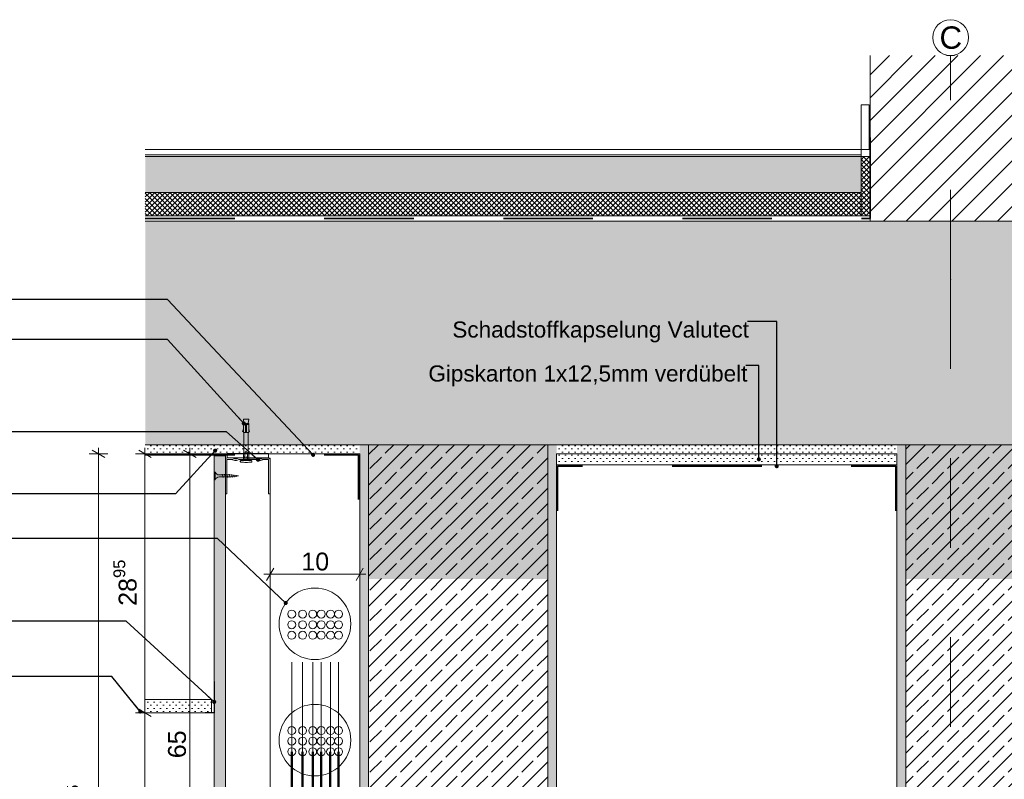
# Model space of a CAD drawing. Header units: metres. Extents: x -0.7 to 35.4, y 5.7 to 9.1.
# Tile 31 of 47: x 21.9 to 23, y 6.4 to 7.3. Entities that reach past the tile are written whole.
import ezdxf

# ---------------------------------------------------------------- set-up
doc = ezdxf.new("R2010")
doc.units = ezdxf.units.M
doc.header["$MEASUREMENT"] = 0
for name, pattern in [('Punktlinie eng', [0.0075, 0.0025, -0.005]), ('Strichlinie doppelt', [0.109361, 0.052917, -0.021167, 0.014111, -0.021167]), ('Strichlinie eng', [0.023, 0.015, -0.008]), ('Wipeout_Contour', [1, 0, -1])]:
    doc.linetypes.add(name, pattern=pattern)
for name, color, linetype in [('152 - Bemaßung_ Beschriftung.Ausbau', 7, 'Continuous'), ('301 - Elemente.Linie', 7, 'Continuous'), ('451 - Universal.Achsen Raster', 7, 'Continuous'), ('603 - Struktur.Bodenplatte_ Decke Roh', 7, 'Continuous'), ('605 - Struktur.Wand Innen', 7, 'Continuous'), ('608 - Struktur.Träger', 7, 'Continuous'), ('650 - Abdeckung.Fußboden Aufbau', 7, 'Continuous'), ('653 - Abdeckung.TB Verkofferung', 7, 'Continuous'), ('804 - HKLSE.Elektrik', 7, 'Continuous'), ('Neubau_152 - Bemaßung_ Beschriftung.Ausbau', 7, 'Continuous'), ('Neubau_301 - Elemente.Linie', 7, 'Continuous'), ('Neubau_651 - Abdeckung.Decke abgehängt_ bekleidet', 7, 'Continuous'), ('Neubau_653 - Abdeckung.TB Verkofferung', 7, 'Continuous'), ('Neubau_660 - Unterkonstruktion.Trockenbau', 7, 'Continuous')]:
    doc.layers.add(name, color=color, linetype=linetype)
doc.styles.add('ERSTELLTER_STIL_1', font='txt')
doc.dimstyles.new('ERSTELLTER_STIL__1', dxfattribs={"dimtxt": 0.02, "dimasz": 0.01064, "dimexe": 0.18, "dimexo": 0.0625, "dimgap": 0, "dimtad": 1, "dimtih": 1, "dimtoh": 1, "dimzin": 0, "dimdsep": 46, "dimtxsty": 'ERSTELLTER_STIL_1', "dimblk": 'ARROWHEAD_2', "dimblk1": 'ARROWHEAD_2', "dimblk2": 'ARROWHEAD_2', "dimcen": 0.09, "dimse1": 1, "dimse2": 1, "dimclrd": 7, "dimclre": 7, "dimclrt": 7, "dimazin": 0, "dimtfac": 1, "dimtdec": 4, "dimtmove": 0, "dimatfit": 3, "dimfxl": 1, "dimtolj": 1, "dimtzin": 0, "dimarcsym": 0})
doc.dimstyles.new('ERSTELLTER_STIL__2', dxfattribs={"dimtxt": 0.02, "dimasz": 0.01064, "dimexe": 0.18, "dimexo": 0.0625, "dimgap": 0, "dimtad": 1, "dimzin": 0, "dimdsep": 46, "dimtxsty": 'ERSTELLTER_STIL_1', "dimblk": 'ARROWHEAD_2', "dimblk1": 'ARROWHEAD_2', "dimblk2": 'ARROWHEAD_2', "dimcen": 0.09, "dimse1": 1, "dimse2": 1, "dimclrd": 7, "dimclre": 7, "dimclrt": 7, "dimazin": 0, "dimtfac": 1, "dimtdec": 4, "dimtmove": 0, "dimatfit": 3, "dimfxl": 1, "dimtolj": 1, "dimtzin": 0, "dimarcsym": 0})
doc.dimstyles.new('ERSTELLTER_STIL__3', dxfattribs={"dimtxt": 0.18, "dimasz": 0.00912, "dimexe": 0.18, "dimexo": 0.0625, "dimgap": 0, "dimtad": 0, "dimtih": 1, "dimtoh": 1, "dimdec": 4, "dimzin": 0, "dimdsep": 46, "dimcen": 0.09, "dimadec": 0, "dimazin": 0, "dimtfac": 1, "dimtdec": 4, "dimtmove": 0, "dimatfit": 3, "dimldrblk": 'ARROWHEAD_11', "dimfxl": 1, "dimtolj": 1, "dimtzin": 0, "dimarcsym": 0})
pattern_1 = [(45, (17.068287, 0.45), (-0.0028284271, 0.0028284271), []), (135, (17.068287, 0.45), (0.0028284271, 0.0028284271), [])]
pattern_2 = [(45, (17.068287, 0.45), (-0.016970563, 0.016970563), []), (45, (17.059802, 0.458485), (-0.016970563, 0.016970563), [0.018, -0.006])]
pattern_3 = [(45, (17.068287, 0.45), (-0.003535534, 0.003535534), [0, -0.005])]

# ---------------------------------------------------------------- blocks, each defined once
blk = doc.blocks.new('*D158', base_point=(17.0683, 0.45))
at = {"layer": '152 - Bemaßung_ Beschriftung.Ausbau', "color": 7, "linetype": 'Continuous', "lineweight": 5}
for p, q in [((22.0755, 6.801), (22.0615, 6.809)), ((22.0685, 6.805), (22.0685, 6.8118)), ((22.079, 6.805), (22.058, 6.805)), ((22.0685, 6.155), (22.0685, 6.805)), ((22.0615, 6.159), (22.0755, 6.151)), ((22.079, 6.155), (22.058, 6.155))]:
    blk.add_line(p, q, dxfattribs=at)
at = {"layer": '152 - Bemaßung_ Beschriftung.Ausbau', "color": 7, "lineweight": 5, "insert": (22.0645, 6.4648), "char_height": 0.02, "attachment_point": 7, "rotation": 90, "style": 'ERSTELLTER_STIL_1'}
blk.add_mtext('\\A1;{\\pql;\\fArial|b0|i0|c0|p38;65}', dxfattribs=at)
blk = doc.blocks.new('ARROWHEAD_2')
at = {"color": 0, "linetype": 'Continuous', "lineweight": 0}
for p, q in [((0, 0), (-1, 0)), ((-0.38, -0.66), (0.38, 0.66))]:
    blk.add_line(p, q, dxfattribs=at)
blk = doc.blocks.new('*D159', base_point=(17.0683, 0.45))
at = {"layer": '152 - Bemaßung_ Beschriftung.Ausbau', "color": 7, "linetype": 'Continuous', "lineweight": 5}
for p, q in [((22.029, 6.5155), (22.008, 6.5155)), ((22.0115, 6.5195), (22.0255, 6.5115)), ((22.0185, 6.0125), (22.0185, 6.5155)), ((22.0115, 6.0165), (22.0255, 6.0085)), ((22.029, 6.0125), (22.008, 6.0125)), ((22.0185, 6.0057), (22.0185, 6.0125))]:
    blk.add_line(p, q, dxfattribs=at)
at = {"layer": '152 - Bemaßung_ Beschriftung.Ausbau', "color": 7, "lineweight": 5, "insert": (22.0149, 6.2438), "char_height": 0.02, "attachment_point": 7, "rotation": 90, "style": 'ERSTELLTER_STIL_1'}
blk.add_mtext('\\A1;{\\pql;\\fArial|b0|i0|c0|p38;50\\fArial|b0|i0|c0|p38;\\A1{\\H.66x;\\S3^  ;}}', dxfattribs=at)
blk = doc.blocks.new('*D160', base_point=(17.0683, 0.45))
at = {"layer": '152 - Bemaßung_ Beschriftung.Ausbau', "color": 7, "linetype": 'Continuous', "lineweight": 5}
for p, q in [((22.0255, 6.801), (22.0115, 6.809)), ((22.0185, 6.805), (22.0185, 6.8118)), ((22.029, 6.805), (22.008, 6.805)), ((22.0185, 6.5155), (22.0185, 6.805)), ((22.029, 6.5155), (22.008, 6.5155)), ((22.0115, 6.5195), (22.0255, 6.5115))]:
    blk.add_line(p, q, dxfattribs=at)
at = {"layer": '152 - Bemaßung_ Beschriftung.Ausbau', "color": 7, "lineweight": 5, "insert": (22.0149, 6.6351), "char_height": 0.02, "attachment_point": 7, "rotation": 90, "style": 'ERSTELLTER_STIL_1'}
blk.add_mtext('\\A1;{\\pql;\\fArial|b0|i0|c0|p38;28\\fArial|b0|i0|c0|p38;\\A1{\\H.66x;\\S95^  ;}}', dxfattribs=at)
blk = doc.blocks.new('*D192', base_point=(17.0683, 0.45))
at = {"layer": '152 - Bemaßung_ Beschriftung.Ausbau', "color": 7, "linetype": 'Continuous', "lineweight": 5}
for p, q in [((22.1623, 6.6773), (22.1542, 6.6633)), ((22.1583, 6.6598), (22.1583, 6.6808)), ((22.2542, 6.6633), (22.2623, 6.6773)), ((22.2583, 6.6598), (22.2583, 6.6808)), ((22.1514, 6.6703), (22.1583, 6.6703)), ((22.1583, 6.6703), (22.2583, 6.6703)), ((22.2583, 6.6703), (22.2651, 6.6703))]:
    blk.add_line(p, q, dxfattribs=at)
at = {"layer": '152 - Bemaßung_ Beschriftung.Ausbau', "color": 7, "lineweight": 5, "insert": (22.1931, 6.6743), "char_height": 0.02, "attachment_point": 7, "style": 'ERSTELLTER_STIL_1'}
blk.add_mtext('\\A1;{\\pql;\\fArial|b0|i0|c0|p38;10}', dxfattribs=at)
blk = doc.blocks.new('*D232', base_point=(17.0683, 0.45))
at = {"layer": '152 - Bemaßung_ Beschriftung.Ausbau', "color": 7, "linetype": 'Continuous', "lineweight": 5}
for p, q in [((21.9736, 6.801), (21.9596, 6.809)), ((21.9666, 6.805), (21.9666, 6.8118)), ((21.9771, 6.805), (21.9561, 6.805)), ((21.9666, 6.0125), (21.9666, 6.805)), ((21.9596, 6.0165), (21.9736, 6.0085)), ((21.9771, 6.0125), (21.9561, 6.0125)), ((21.9666, 6.0057), (21.9666, 6.0125))]:
    blk.add_line(p, q, dxfattribs=at)
at = {"layer": '152 - Bemaßung_ Beschriftung.Ausbau', "color": 7, "lineweight": 5, "insert": (21.9629, 6.3836), "char_height": 0.02, "attachment_point": 7, "rotation": 90, "style": 'ERSTELLTER_STIL_1'}
blk.add_mtext('\\A1;{\\pql;\\fArial|b0|i0|c0|p38;79\\fArial|b0|i0|c0|p38;\\A1{\\H.66x;\\S25^  ;}}', dxfattribs=at)
blk = doc.blocks.new('ARROWHEAD_11')
at = {"color": 0, "linetype": 'Continuous', "lineweight": 0}
blk.add_line((0, 0), (-1, 0), dxfattribs=at)
at = {"color": 0, "linetype": 'Continuous', "lineweight": 0, "const_width": 0.25, "flags": 128}
blk.add_lwpolyline([(-0.125, 0, 1), (0.125, 0, 1)], format="xyb", close=True, dxfattribs=at)

msp = doc.modelspace()

# ---------------------------------------------------------------- hatches: boundary and pattern name
at = {"layer": '603 - Struktur.Bodenplatte_ Decke Roh', "linetype": 'Continuous', "lineweight": 5}
h = msp.add_hatch(dxfattribs=at)
h.set_pattern_fill('Beton__Stahlbeton_0002', style=0, pattern_type=2)
h.set_pattern_definition(pattern_2)
h.paths.add_polyline_path([(22.2583, 6.815), (22.4783, 6.815), (22.8583, 6.815), (23.0783, 6.815), (25.1583, 6.815), (25.5783, 6.815), (25.8178, 6.815), (25.8178, 7.065), (22.0188, 7.065), (22.0188, 6.815)])
h = msp.add_hatch(dxfattribs=at)
h.set_pattern_fill('Gips_0002', style=0, pattern_type=2)
h.set_pattern_definition(pattern_3)
h.paths.add_polyline_path([(22.0188, 6.805), (22.2583, 6.805), (22.2583, 6.815), (22.0188, 6.815)])
h = msp.add_hatch(dxfattribs=at)
h.set_pattern_fill('Gips_0002', style=0, pattern_type=2)
h.set_pattern_definition(pattern_3)
h.paths.add_polyline_path([(22.4783, 6.815), (22.4783, 6.805), (22.8583, 6.805), (22.8583, 6.815)])
at = {"layer": '608 - Struktur.Träger', "linetype": 'Continuous', "lineweight": 5}
h = msp.add_hatch(dxfattribs=at)
h.set_pattern_fill('Gips_0002', style=0, pattern_type=2)
h.set_pattern_definition(pattern_3)
h.paths.add_polyline_path([(22.2583, 6.815), (22.2583, 6.155), (22.2683, 6.155), (22.2683, 6.165), (22.2683, 6.815)])
h = msp.add_hatch(dxfattribs=at)
h.set_pattern_fill('Beton__Stahlbeton_0002', style=0, pattern_type=2)
h.set_pattern_definition(pattern_2)
h.paths.add_polyline_path([(22.2683, 6.165), (22.4683, 6.165), (22.4683, 6.815), (22.2683, 6.815)])
at = {"layer": '608 - Struktur.Träger', "linetype": 'Continuous', "lineweight": 0, "true_color": 0x3f1a1a}
for points in [[(22.2683, 6.665), (22.4683, 6.665), (22.4683, 6.815), (22.2683, 6.815)], [(22.8683, 6.665), (23.0683, 6.665), (23.0683, 6.815), (22.8683, 6.815)]]:
    msp.add_hatch(color=19, dxfattribs=at).paths.add_polyline_path(points)
at = {"layer": '608 - Struktur.Träger', "linetype": 'Continuous', "lineweight": 5}
h = msp.add_hatch(dxfattribs=at)
h.set_pattern_fill('Gips_0002', style=0, pattern_type=2)
h.set_pattern_definition(pattern_3)
h.paths.add_polyline_path([(22.4683, 6.155), (22.4783, 6.155), (22.4783, 6.815), (22.4683, 6.815), (22.4683, 6.165)])
h = msp.add_hatch(dxfattribs=at)
h.set_pattern_fill('Gips_0002', style=0, pattern_type=2)
h.set_pattern_definition(pattern_3)
h.paths.add_polyline_path([(22.8683, 6.815), (22.8583, 6.815), (22.8583, 6.165), (22.8683, 6.165)])
h = msp.add_hatch(dxfattribs=at)
h.set_pattern_fill('Beton__Stahlbeton_0002', style=0, pattern_type=2)
h.set_pattern_definition(pattern_2)
h.paths.add_polyline_path([(22.8683, 6.165), (22.9933, 6.165), (23.0683, 6.165), (23.0683, 6.815), (22.8683, 6.815)])
at = {"layer": '650 - Abdeckung.Fußboden Aufbau', "linetype": 'Continuous', "lineweight": 5}
h = msp.add_hatch(dxfattribs=at)
h.set_pattern_fill('Beton__unbewehrt_0002', color=1, style=0, pattern_type=2)
h.set_pattern_definition([(45, (17.068287, 0.45), (-0.007071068, 0.007071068), [0.0075, -0.0025]), (45, (17.068287, 0.457071), (-0.007071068, 0.007071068), [0.0075, -0.0025])])
h.paths.add_polyline_path([(22.8183, 7.137), (22.8183, 7.097), (22.0188, 7.097), (22.0188, 7.137)])
h = msp.add_hatch(dxfattribs=at)
h.set_pattern_fill('Dämmung__hart_2_0002', color=1, style=0, pattern_type=2)
h.set_pattern_definition(pattern_1)
h.paths.add_polyline_path([(22.8283, 7.071), (22.8183, 7.071), (22.8183, 7.137), (22.8283, 7.137)])
h = msp.add_hatch(dxfattribs=at)
h.set_pattern_fill('Dämmung__hart_2_0002', color=1, style=0, pattern_type=2)
h.set_pattern_definition(pattern_1)
h.paths.add_polyline_path([(22.8183, 7.097), (22.8183, 7.071), (22.0188, 7.071), (22.0188, 7.097)])
at = {"layer": 'Neubau_651 - Abdeckung.Decke abgehängt_ bekleidet', "linetype": 'Continuous', "lineweight": 5}
h = msp.add_hatch(dxfattribs=at)
h.set_pattern_fill('Gips_0002', style=0, pattern_type=2)
h.set_pattern_definition(pattern_3)
h.paths.add_polyline_path([(22.0192, 6.5155), (22.0928, 6.5155), (22.0928, 6.5305), (22.0192, 6.5305)])
at = {"layer": 'Neubau_653 - Abdeckung.TB Verkofferung', "linetype": 'Continuous', "lineweight": 5}
h = msp.add_hatch(dxfattribs=at)
h.set_pattern_fill('Gips_0002', style=0, pattern_type=2)
h.set_pattern_definition(pattern_3)
h.paths.add_polyline_path([(22.0958, 6.8026), (22.0958, 6.0125), (22.1083, 6.0125), (22.1083, 6.8026)])
h = msp.add_hatch(dxfattribs=at)
h.set_pattern_fill('Gips_0002', style=0, pattern_type=2)
h.set_pattern_definition(pattern_3)
h.paths.add_polyline_path([(22.4783, 6.7925), (22.8583, 6.7925), (22.8583, 6.805), (22.4783, 6.805)])

# ---------------------------------------------------------------- linework, layer by layer
at = {"layer": '301 - Elemente.Linie', "color": 1, "linetype": 'Continuous', "lineweight": 5}
for p, q in [((22.1284, 6.8378), (22.1309, 6.8378)), ((22.1319, 6.8378), (22.1344, 6.8378)), ((22.1309, 6.8288), (22.1319, 6.8288)), ((22.1291, 6.802), (22.1291, 6.801)), ((22.1299, 6.7973), (22.1299, 6.8048)), ((22.1321, 6.802), (22.1321, 6.801)), ((22.1329, 6.8048), (22.1329, 6.7973))]:
    msp.add_line(p, q, dxfattribs=at)
for points in [[(22.1289, 6.8388), (22.1284, 6.8438), (22.1344, 6.8438), (22.1339, 6.8388)], [(22.1284, 6.8298), (22.1274, 6.83), (22.1284, 6.8328)], [(22.1344, 6.8298), (22.1354, 6.83), (22.1344, 6.8328)]]:
    msp.add_lwpolyline(points, dxfattribs=at)
for points in [[(22.1284, 6.8388), (22.1309, 6.8388), (22.1309, 6.8288), (22.1284, 6.8288)], [(22.1319, 6.8288), (22.1344, 6.8288), (22.1344, 6.8388), (22.1319, 6.8388)]]:
    msp.add_lwpolyline(points, close=True, dxfattribs=at)
at = {"layer": '301 - Elemente.Linie', "color": 1, "linetype": 'Continuous', "lineweight": 5, "flags": 128}
for points in [[(22.1284, 6.7973), (22.1284, 6.8048), (22.1289, 6.808), (22.1289, 6.8288)], [(22.1344, 6.7973), (22.1344, 6.8048), (22.1339, 6.808), (22.1339, 6.8288)]]:
    msp.add_lwpolyline(points, dxfattribs=at)
msp.add_lwpolyline([(22.1289, 6.808), (22.1299, 6.8048), (22.1312, 6.8078, -0.659396), (22.1316, 6.8078), (22.1329, 6.8048), (22.1339, 6.808)], format="xyb", dxfattribs=at)
at = {"layer": '301 - Elemente.Linie', "color": 92, "linetype": 'Strichlinie eng', "lineweight": 35, "true_color": 0x00be00, "flags": 128}
for points in [[(22.0188, 6.8038), (22.257, 6.8038), (22.257, 6.7538)], [(22.8573, 6.7411), (22.8573, 6.7911), (22.4792, 6.7911), (22.4792, 6.7411)]]:
    msp.add_lwpolyline(points, dxfattribs=at)
at = {"layer": '301 - Elemente.Linie', "color": 1, "linetype": 'Continuous', "lineweight": 5}
msp.add_lwpolyline([(22.1254, 6.7957), (22.1284, 6.7955, 0.038322), (22.1345, 6.7955), (22.1375, 6.7957, 0.39195), (22.1379, 6.7962), (22.1379, 6.7968, 0.414214), (22.1374, 6.7973), (22.1254, 6.7973, 0.414214), (22.1249, 6.7968), (22.1249, 6.7962, 0.39195)], format="xyb", close=True, dxfattribs=at)
at = {"layer": '451 - Universal.Achsen Raster', "color": 160, "linetype": 'Strichlinie doppelt', "lineweight": 9, "true_color": 0x3232ff}
msp.add_line((22.9183, 7), (22.9183, 6), dxfattribs=at)
msp.add_point((22.9183, 7), dxfattribs=at)
msp.add_point((22.9183, 7), dxfattribs=at)
at = {"layer": '603 - Struktur.Bodenplatte_ Decke Roh', "color": 7, "linetype": 'Continuous', "lineweight": 5}
for p, q in [((22.1188, 6.805), (22.0185, 6.805)), ((22.8583, 6.805), (22.4783, 6.805))]:
    msp.add_line(p, q, dxfattribs=at)
at = {"layer": '603 - Struktur.Bodenplatte_ Decke Roh', "color": 1, "linetype": 'Continuous', "lineweight": 5}
msp.add_line((22.1083, 6.8037), (22.0744, 6.8037), dxfattribs=at)
at = {"layer": '603 - Struktur.Bodenplatte_ Decke Roh', "color": 7, "linetype": 'Continuous', "lineweight": 13, "flags": 128}
msp.add_lwpolyline([(25.8178, 6.815), (25.5783, 6.815), (25.5683, 6.815), (25.1683, 6.815), (25.1583, 6.815), (23.0783, 6.815), (23.0683, 6.815), (22.8683, 6.815), (22.8583, 6.815), (22.4783, 6.815), (22.4683, 6.815), (22.2683, 6.815), (22.2583, 6.815), (22.0188, 6.815)], dxfattribs=at)
at = {"layer": '603 - Struktur.Bodenplatte_ Decke Roh', "color": 7, "linetype": 'Continuous', "lineweight": 5, "flags": 128}
msp.add_lwpolyline([(22.2583, 6.805), (22.0583, 6.805), (22.0313, 6.805), (22.0188, 6.805)], dxfattribs=at)
at = {"layer": '605 - Struktur.Wand Innen', "color": 1, "linetype": 'Continuous', "lineweight": 13, "flags": 128}
msp.add_lwpolyline([(22.8183, 7.145), (22.8183, 7.097)], dxfattribs=at)
at = {"layer": '608 - Struktur.Träger', "color": 7, "linetype": 'Continuous', "lineweight": 13}
for p, q in [((22.2683, 6.815), (22.2683, 6.165)), ((22.4683, 6.815), (22.4683, 6.165)), ((22.8683, 6.815), (22.8683, 6.165))]:
    msp.add_line(p, q, dxfattribs=at)
at = {"layer": '608 - Struktur.Träger', "color": 7, "linetype": 'Continuous', "lineweight": 5}
for p, q in [((22.2583, 6.805), (22.2583, 6.155)), ((22.4783, 6.805), (22.4783, 6.155)), ((22.8583, 6.805), (22.8583, 6.155))]:
    msp.add_line(p, q, dxfattribs=at)
at = {"layer": '650 - Abdeckung.Fußboden Aufbau', "color": 1, "linetype": 'Continuous', "lineweight": 13}
for p, q in [((22.0188, 7.145), (22.8183, 7.145)), ((22.0188, 7.139), (22.8183, 7.139)), ((22.0188, 7.137), (22.8183, 7.137)), ((22.0188, 7.097), (22.8183, 7.097))]:
    msp.add_line(p, q, dxfattribs=at)
at = {"layer": '650 - Abdeckung.Fußboden Aufbau', "color": 1, "linetype": 'Continuous', "lineweight": 9, "flags": 128}
msp.add_lwpolyline([(22.8283, 7.071), (22.8183, 7.071), (22.8183, 7.137), (22.8283, 7.137)], close=True, dxfattribs=at)
at = {"layer": '653 - Abdeckung.TB Verkofferung', "color": 92, "linetype": 'Punktlinie eng', "lineweight": 18, "true_color": 0x00be00, "flags": 128}
for points in [[(22.1824, 6.4721), (22.1824, 6.6258)], [(22.1946, 6.4721), (22.1946, 6.6258)], [(22.2058, 6.4721), (22.2058, 6.6258)], [(22.2153, 6.4721), (22.2153, 6.6258)], [(22.2258, 6.4721), (22.2258, 6.6258)], [(22.2347, 6.4721), (22.2347, 6.6258)]]:
    msp.add_lwpolyline(points, dxfattribs=at)
at = {"layer": '653 - Abdeckung.TB Verkofferung', "color": 92, "linetype": 'Continuous', "lineweight": 13, "true_color": 0x00be00}
for centre in [(22.1824, 6.6258), (22.1946, 6.6258), (22.2058, 6.6258), (22.2153, 6.6258), (22.2258, 6.6258), (22.2347, 6.6258), (22.1824, 6.614), (22.1946, 6.614), (22.2058, 6.614), (22.2153, 6.614), (22.2258, 6.614), (22.2347, 6.614), (22.1824, 6.6022), (22.1946, 6.6022), (22.2058, 6.6022), (22.2153, 6.6022), (22.2258, 6.6022), (22.2347, 6.6022), (22.1824, 6.4957), (22.1946, 6.4957), (22.2058, 6.4957), (22.2153, 6.4957), (22.2258, 6.4957), (22.2347, 6.4957), (22.1824, 6.4839), (22.1946, 6.4839), (22.2058, 6.4839), (22.2153, 6.4839), (22.2258, 6.4839), (22.2347, 6.4839), (22.1824, 6.4721), (22.1946, 6.4721), (22.2058, 6.4721), (22.2153, 6.4721), (22.2258, 6.4721), (22.2347, 6.4721)]:
    msp.add_circle(centre, 0.00445, dxfattribs=at)
at = {"layer": '804 - HKLSE.Elektrik', "color": 92, "linetype": 'Continuous', "lineweight": 50, "true_color": 0x00be00, "flags": 128}
for points in [[(24.1148, 6.7899), (23.0969, 6.7899), (23.0969, 6.1442), (22.2347, 6.1442), (22.2347, 6.4721)], [(24.1148, 6.7805), (23.1063, 6.7805), (23.1063, 6.1348), (22.2254, 6.1348), (22.2254, 6.4721)], [(24.1148, 6.7704), (23.1164, 6.7704), (23.1164, 6.1247), (22.2153, 6.1247), (22.2153, 6.4721)], [(24.1148, 6.7609), (23.1259, 6.7609), (23.1259, 6.1152), (22.2058, 6.1152), (22.2058, 6.4721)], [(24.1148, 6.7497), (23.1371, 6.7497), (23.1371, 6.104), (22.1946, 6.104), (22.1946, 6.4721)], [(24.1148, 6.7376), (23.1492, 6.7376), (23.1492, 6.0919), (22.1824, 6.0919), (22.1824, 6.4721)]]:
    msp.add_lwpolyline(points, dxfattribs=at)
at = {"layer": 'Neubau_152 - Bemaßung_ Beschriftung.Ausbau', "color": 1, "linetype": 'Continuous', "lineweight": 9}
for centre in [(22.2083, 6.615), (22.2083, 6.485)]:
    msp.add_circle(centre, 0.04, dxfattribs=at)
at = {"layer": 'Neubau_301 - Elemente.Linie', "color": 1, "linetype": 'Continuous', "lineweight": 25, "flags": 128}
msp.add_lwpolyline([(22.0958, 6.5505), (22.0958, 6.5155), (22.0858, 6.5155)], dxfattribs=at)
at = {"layer": 'Neubau_651 - Abdeckung.Decke abgehängt_ bekleidet', "color": 1, "linetype": 'Continuous', "lineweight": 5}
for p, q in [((22.0928, 6.5305), (22.0192, 6.5305)), ((22.0928, 6.5155), (22.0192, 6.5155))]:
    msp.add_line(p, q, dxfattribs=at)
at = {"layer": 'Neubau_653 - Abdeckung.TB Verkofferung', "color": 1, "linetype": 'Continuous', "lineweight": 5}
msp.add_line((22.1583, 6.8), (22.1313, 6.8), dxfattribs=at)
at = {"layer": 'Neubau_653 - Abdeckung.TB Verkofferung', "color": 1, "linetype": 'Continuous', "lineweight": 13, "flags": 128}
msp.add_lwpolyline([(22.0958, 6.8026), (22.0958, 6.0125), (22.1083, 6.0125), (22.1083, 6.8026)], close=True, dxfattribs=at)
at = {"layer": 'Neubau_653 - Abdeckung.TB Verkofferung', "color": 1, "linetype": 'Continuous', "lineweight": 5, "flags": 128}
for points in [[(22.1583, 6.8), (22.1583, 6.052)], [(22.0928, 6.5305), (22.0928, 6.5155)]]:
    msp.add_lwpolyline(points, dxfattribs=at)
at = {"layer": 'Neubau_653 - Abdeckung.TB Verkofferung', "color": 1, "linetype": 'Continuous', "lineweight": 9, "flags": 128}
msp.add_lwpolyline([(22.4783, 6.7925), (22.8583, 6.7925), (22.8583, 6.805), (22.4783, 6.805)], close=True, dxfattribs=at)
at = {"layer": 'Neubau_660 - Unterkonstruktion.Trockenbau', "color": 1, "linetype": 'Continuous', "lineweight": 5}
for p, q in [((22.0968, 6.776), (22.0968, 6.7845)), ((22.1058, 6.7783), (22.1048, 6.7823)), ((22.1084, 6.7783), (22.1074, 6.7823)), ((22.111, 6.7783), (22.11, 6.7823)), ((22.1136, 6.7783), (22.1126, 6.7823)), ((22.1159, 6.7786), (22.1151, 6.782)), ((22.1182, 6.779), (22.1176, 6.7816)), ((22.1204, 6.7793), (22.1202, 6.7811))]:
    msp.add_line(p, q, dxfattribs=at)
at = {"layer": 'Neubau_660 - Unterkonstruktion.Trockenbau', "color": 1, "linetype": 'Continuous', "lineweight": 5, "flags": 128}
for points in [[(22.1083, 6.7603), (22.1083, 6.7983, -0.414214), (22.1103, 6.8003), (22.1158, 6.8003, -0.156603), (22.1178, 6.7996, 0.156603), (22.1189, 6.7993), (22.1207, 6.7993, 0.156603), (22.1217, 6.7996, -0.156603), (22.1238, 6.8003), (22.1428, 6.8003, -0.156603), (22.1448, 6.7996, 0.156603), (22.1459, 6.7993), (22.1477, 6.7993, 0.156603), (22.1487, 6.7996, -0.156603), (22.1508, 6.8003), (22.1563, 6.8003, -0.414214), (22.1583, 6.7983), (22.1583, 6.7603), (22.1565, 6.7603), (22.1565, 6.7983, 0.414214), (22.1563, 6.7985), (22.1508, 6.7985, 0.156603), (22.1497, 6.7982, -0.156603), (22.1477, 6.7975), (22.1459, 6.7975, -0.156603), (22.1438, 6.7982, 0.156603), (22.1428, 6.7985), (22.1238, 6.7985, 0.156603), (22.1227, 6.7982, -0.156603), (22.1207, 6.7975), (22.1189, 6.7975, -0.156603), (22.1168, 6.7982, 0.156603), (22.1158, 6.7985), (22.1103, 6.7985, 0.414214), (22.11, 6.7983), (22.11, 6.7603)], [(22.1138, 6.7814), (22.1013, 6.7814, -0.304192), (22.0968, 6.7845), (22.0958, 6.7845), (22.0958, 6.776), (22.0968, 6.776, -0.304191), (22.1013, 6.7791), (22.1138, 6.7791), (22.123, 6.7803)]]:
    msp.add_lwpolyline(points, format="xyb", close=True, dxfattribs=at)
msp.add_lwpolyline([(22.1563, 6.8003), (22.1563, 6.8053), (22.1103, 6.8053), (22.1103, 6.8003)], close=True, dxfattribs=at)

# ---------------------------------------------------------------- texts
at = {"layer": '152 - Bemaßung_ Beschriftung.Ausbau', "color": 7, "linetype": 'Continuous', "lineweight": 9, "char_height": 0.018, "attachment_point": 1, "style": 'ERSTELLTER_STIL_1'}
for s, insert in [('\\A1;{\\pql;\\fArial|b0|i0|c0|p38;Schadstoffkapselung\\fArial|b0|i0|c0|p38; \\fArial|b0|i0|c0|p38;Valutect}', (22.3618, 6.9528)), ('\\A1;{\\pql;\\fArial|b0|i0|c0|p38;Gipskarton 1x12,5mm\\fArial|b0|i0|c0|p38; verdübelt}', (22.335, 6.9037))]:
    msp.add_mtext(s, dxfattribs=dict(at, insert=insert))
at = {"layer": '451 - Universal.Achsen Raster', "color": 160, "lineweight": 9, "true_color": 0x3232ff, "insert": (22.9059, 7.2825), "char_height": 0.025, "attachment_point": 1, "style": 'ERSTELLTER_STIL_1'}
msp.add_mtext('\\A1;{\\pql;\\pt0;\\fArial|b0|i0|c0|p38;C}', dxfattribs=at)

# ---------------------------------------------------------------- dimensions: what is measured, and where the dimension line sits
at = {"layer": '152 - Bemaßung_ Beschriftung.Ausbau', "color": 7, "linetype": 'Continuous', "lineweight": 5}
for base, p1, p2, picture, middle in [((21.9666, 6.805), (22.0958, 6.0125), (22.2583, 6.805), '*D232', (21.9526, 6.4334)), ((22.0185, 6.805), (22.0192, 6.5155), (22.2583, 6.805), '*D160', (22.0045, 6.6849)), ((22.0685, 6.805), (22.2583, 6.155), (22.2583, 6.805), '*D158', (22.0545, 6.4801)), ((22.0185, 6.5155), (22.0958, 6.0125), (22.0192, 6.5155), '*D159', (22.0045, 6.2861))]:
    dim = msp.add_linear_dim(base=base, p1=p1, p2=p2, angle=90, dimstyle='ERSTELLTER_STIL__2', dxfattribs=at)
    dim.commit()
    dim.dimension.update_dxf_attribs({"geometry": picture, "text_midpoint": middle, "dimtype": 160, "text_rotation": 90})
dim = msp.add_linear_dim(base=(22.2583, 6.6703), p1=(22.1583, 6.648), p2=(22.2583, 6.6412), dimstyle='ERSTELLTER_STIL__1', dxfattribs=at)
dim.commit()
dim.dimension.update_dxf_attribs({"geometry": '*D192', "text_midpoint": (22.2083, 6.6843), "dimtype": 160})

# ---------------------------------------------------------------- leaders
at = {"layer": '152 - Bemaßung_ Beschriftung.Ausbau', "color": 7, "linetype": 'Continuous', "lineweight": 9, "annotation_type": 0, "has_hookline": 1, "hookline_direction": 1}
for points, text_width in [([(22.2063, 6.8038), (22.0438, 6.9772), (21.8513, 6.9772)], 0.3297), ([(22.7241, 6.7911), (22.7241, 6.9528), (22.6915, 6.9528)], 0.3297), ([(22.1289, 6.8388), (22.0438, 6.9327), (21.8439, 6.9327)], 0.5031), ([(22.7041, 6.7988), (22.7041, 6.9037), (22.6896, 6.9037)], 0.3546), ([(22.1448, 6.7983), (22.1095, 6.8295), (21.8439, 6.8295)], 0.1151), ([(22.0969, 6.8085), (22.0527, 6.7601), (21.8481, 6.7601)], 0.3945), ([(22.1757, 6.6382), (22.0996, 6.7102), (21.8439, 6.7102)], 0.4281), ([(22.0958, 6.5277), (21.9973, 6.618), (21.8229, 6.618)], 0.365), ([(22.0132, 6.517), (21.9814, 6.5562), (21.8439, 6.5562)], 0.4399)]:
    msp.add_leader(points, dimstyle='ERSTELLTER_STIL__3', dxfattribs=dict(at, text_width=text_width))

# ---------------------------------------------------------------- next in the draw order: wipeouts: each hides what was drawn before it
at = {"color": 254, "linetype": 'Wipeout_Contour', "lineweight": 0, "ltscale": 96.028549}
msp.add_wipeout([(22.9933, 7.065), (22.9933, 7.25), (22.8283, 7.25), (22.8283, 7.065)], dxfattribs=at).dxf.layer = '605 - Struktur.Wand Innen'

# ---------------------------------------------------------------- next in the draw order: hatches: boundary and pattern name
at = {"layer": '605 - Struktur.Wand Innen', "linetype": 'Continuous', "lineweight": 5}
h = msp.add_hatch(dxfattribs=at)
h.set_pattern_fill('MW_Ziegel_0002', style=0, pattern_type=2)
h.set_pattern_definition([(45, (17.068287, 0.45), (-0.01272792, 0.01272792), [])])
h.paths.add_polyline_path([(22.9933, 7.065), (22.9933, 7.25), (22.8283, 7.25), (22.8283, 7.065)])

# ---------------------------------------------------------------- next in the draw order: linework, layer by layer
at = {"layer": '301 - Elemente.Linie', "color": 92, "linetype": 'Strichlinie eng', "lineweight": 35, "true_color": 0x00be00, "flags": 128}
msp.add_lwpolyline([(22.0188, 7.068), (22.8283, 7.068), (22.8283, 7.195)], dxfattribs=at)
at = {"layer": '301 - Elemente.Linie', "color": 1, "linetype": 'Continuous', "lineweight": 13, "flags": 128}
msp.add_lwpolyline([(22.8272, 7.145), (22.8183, 7.145), (22.8183, 7.195), (22.8272, 7.195)], close=True, dxfattribs=at)
at = {"layer": '451 - Universal.Achsen Raster', "color": 160, "linetype": 'Strichlinie doppelt', "lineweight": 9, "true_color": 0x3232ff}
msp.add_line((22.9183, 7), (22.9183, 7.25), dxfattribs=at)
at = {"layer": '451 - Universal.Achsen Raster', "color": 160, "linetype": 'Continuous', "lineweight": 9, "true_color": 0x3232ff}
msp.add_circle((22.9183, 7.27), 0.02, dxfattribs=at)
at = {"layer": '603 - Struktur.Bodenplatte_ Decke Roh', "color": 1, "linetype": 'Continuous', "lineweight": 13}
for p, q in [((22.8283, 7.071), (22.0188, 7.071)), ((22.8283, 7.065), (22.0188, 7.065))]:
    msp.add_line(p, q, dxfattribs=at)
at = {"layer": '603 - Struktur.Bodenplatte_ Decke Roh', "color": 7, "linetype": 'Continuous', "lineweight": 13}
msp.add_line((22.8283, 7.065), (22.0188, 7.065), dxfattribs=at)
at = {"layer": '605 - Struktur.Wand Innen', "color": 7, "linetype": 'Continuous', "lineweight": 18}
for p in [(22.8283, 7.25), (22.9933, 7.065)]:
    msp.add_line(p, (22.8283, 7.065), dxfattribs=at)

doc.saveas('drawing.dxf')
